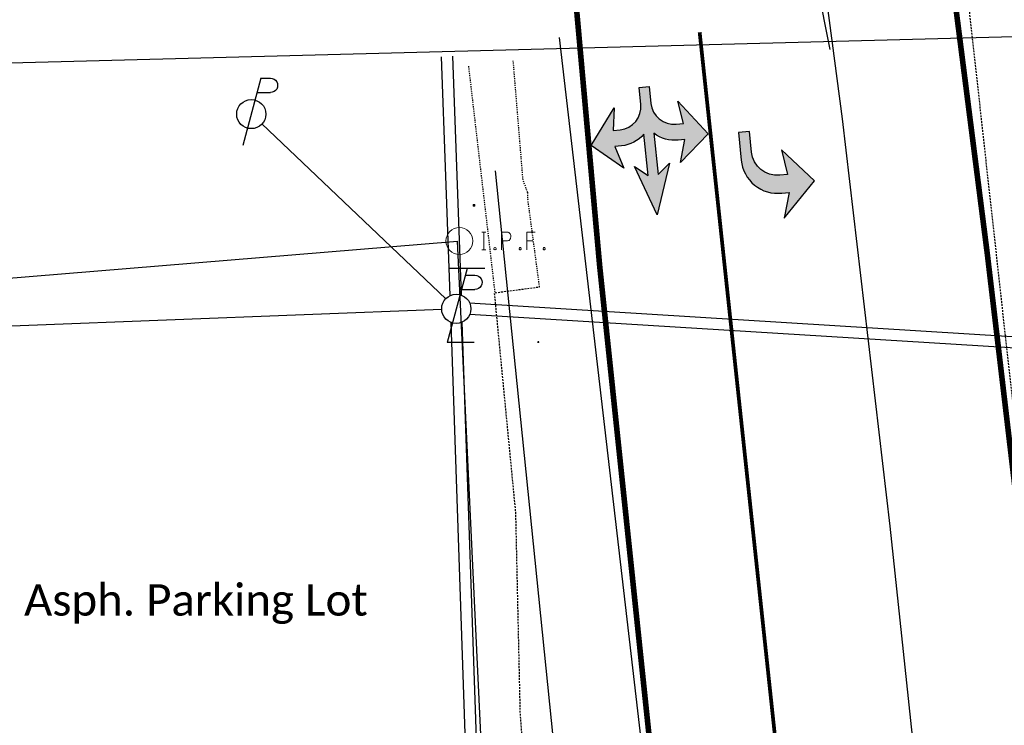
# Model space of a CAD drawing. Header units: feet. Extents: x 2262913 to 2469997, y 259999 to 435293.
# Tile 145 of 147: x 2468834 to 2468922, y 263567 to 263630. Entities that reach past the tile are written whole.
import ezdxf

# ---------------------------------------------------------------- set-up
doc = ezdxf.new("R2010")
doc.units = ezdxf.units.FT
doc.header["$MEASUREMENT"] = 0
for name, pattern in [('dsolidcl', [0]), ('gasex', [0]), ('OhDOT_USTN3', [0.22, 0.165, -0.055]), ('OhDOT_USTN5', [0.11, 0.055, -0.055]), ('ohelecex', [0]), ('ohteleex', [0]), ('rowex', [0]), ('waterex', [0])]:
    doc.linetypes.add(name, pattern=pattern)
doc.layers.add('0_View_Frame_Border', color=7, linetype='Continuous', plot=False)
for name, color, linetype in [('DV_X_Property_Line', 7, 'Continuous'), ('PM_X_Cells', 7, 'Continuous'), ('PM_X_CL_Double_Solid', 2, 'dsolidcl'), ('PM_X_Stop_Line', 7, 'Continuous'), ('PV_X_EOP', 7, 'OhDOT_USTN3'), ('PV_X_Text', 7, 'Continuous'), ('PV_X_Walk', 120, 'OhDOT_USTN5'), ('RW_X_Fee_RW', 6, 'rowex'), ('SH_Text', 7, 'Continuous'), ('SV_X_Mon_Cells_Found', 7, 'Continuous'), ('UT_X_Electric_Cells', 1, 'Continuous'), ('UT_X_Gas', 2, 'gasex'), ('UT_X_Gas_Cells', 2, 'Continuous'), ('UT_X_Overhead_Electric', 1, 'ohelecex'), ('UT_X_Overhead_Telecom', 30, 'ohteleex'), ('UT_X_Water', 133, 'waterex')]:
    doc.layers.add(name, color=color, linetype=linetype)
doc.styles.add('Straight-Normal', font='calibri.ttf', dxfattribs={"height": 0.14})
picture_1 = doc.add_image_def('image1.tif', size_in_pixel=(5000, 5000))
picture_2 = doc.add_image_def('image2.jpg', size_in_pixel=(1570, 936))
picture_3 = doc.add_image_def('image3.jpg', size_in_pixel=(1570, 936))

# ---------------------------------------------------------------- blocks, each defined once
blk = doc.blocks.new('GMH')
at = {"layer": 'UT_X_Gas_Cells', "color": 2, "linetype": 'Continuous', "lineweight": 0, "flags": 128}
blk.add_lwpolyline([(0.03698392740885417, 0.0378875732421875), (0.03599210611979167, 0.042816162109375), (0.03304715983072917, 0.0477294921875), (0.02811857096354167, 0.0526580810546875), (0.02123685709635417, 0.058563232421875), (0.01630826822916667, 0.0605316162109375), (0.01237150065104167, 0.0615081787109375), (0.006466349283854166, 0.0625), (-0.005343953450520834, 0.0625), (-0.01025728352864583, 0.0615081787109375), (-0.01321748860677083, 0.0605316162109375), (-0.01715425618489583, 0.058563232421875), (-0.02502779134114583, 0.0526580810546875), (-0.02994112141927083, 0.0457611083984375), (-0.03290132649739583, 0.0378875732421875), (-0.03486971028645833, 0.027069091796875), (-0.03683809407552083, 0.011322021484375), (-0.03683809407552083, -0.0093536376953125), (-0.03584627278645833, -0.0260772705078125), (-0.03190950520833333, -0.03887939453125), (-0.02600435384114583, -0.050689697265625), (-0.02109102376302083, -0.05462646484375), (-0.01518587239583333, -0.058563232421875), (-0.004352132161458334, -0.0625), (0.006466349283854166, -0.0625), (0.01730008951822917, -0.0605316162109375), (0.02123685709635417, -0.058563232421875), (0.02517362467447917, -0.0565948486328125), (0.02911039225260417, -0.0526580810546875), (0.03304715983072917, -0.0467529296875), (0.03698392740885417, -0.0378875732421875), (0.03698392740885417, -0.0132904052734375), (0.01630826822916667, -0.0132904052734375)], dxfattribs=at)
at = {"layer": 'UT_X_Gas_Cells', "color": 2, "linetype": 'Continuous', "lineweight": 0}
for start, end in [(130.0805972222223, 170.0721333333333), (70.05767222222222, 110.1060805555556), (10.01689444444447, 50.03918888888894), (190.0168944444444, 230.0391888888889), (250.0576722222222, 290.0473111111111), (310.0114361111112, 350.0263833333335)]:
    blk.add_arc((-2.767499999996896e-05, -3.704166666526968e-05), 0.09999899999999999, start, end, dxfattribs=at)
blk = doc.blocks.new('TLPW')
at = {"linetype": 'Continuous'}
for p, q in [((0.04816666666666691, 0.1800000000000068), (-0.04016666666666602, -0.1499999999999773)), ((0.128166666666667, 0.1800000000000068), (-0.03183333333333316, 0.1800000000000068)), ((0.04016666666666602, 0.1500000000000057), (0.08266666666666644, 0.1500000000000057)), ((0.02308333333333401, 0.08625000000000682), (0.08266666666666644, 0.08625000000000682)), ((0.0798333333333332, -0.1499999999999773), (-0.04016666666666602, -0.1499999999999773))]:
    blk.add_line(p, q, dxfattribs=at)
blk.add_circle((-1.953992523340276e-14, 0), 0.065, dxfattribs=at)
at = {"linetype": 'Continuous', "extrusion": (0, 0, -1)}
blk.add_arc((-0.08329166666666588, 0.1181250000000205), 0.03188112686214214, 88.87669722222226, 271.1233027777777, dxfattribs=at)
blk = doc.blocks.new('ODOT ELEC TELE LIGHT POLE')
blk.add_blockref('TLPW', (1.953992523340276e-14, 4.850638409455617e-15))
blk = doc.blocks.new('PP')
at = {"linetype": 'Continuous'}
for p, q in [((0.04283333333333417, 0.1599585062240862), (-0.03749999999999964, -0.1400414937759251)), ((0.04283333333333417, 0.1599585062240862), (0.0853333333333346, 0.1599585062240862)), ((0.02575000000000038, 0.09620850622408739), (0.0853333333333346, 0.09620850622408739))]:
    blk.add_line(p, q, dxfattribs=at)
blk.add_circle((-1.953992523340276e-14, -4.149377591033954e-05), 0.065, dxfattribs=at)
at = {"linetype": 'Continuous', "extrusion": (0, 0, -1)}
blk.add_arc((-0.08595833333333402, 0.1280835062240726), 0.03188112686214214, 88.87669722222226, 271.1233027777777, dxfattribs=at)
blk = doc.blocks.new('ODOT ELEC POWER POLE')
at = {"layer": 'SH_Text', "color": 1, "linetype": 'Continuous', "lineweight": 0}
blk.add_blockref('PP', (2.131628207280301e-14, 3.552713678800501e-15), dxfattribs=at)
blk = doc.blocks.new('IPF')
at = {"layer": 'SV_X_Mon_Cells_Found', "color": 7, "linetype": 'Continuous', "lineweight": 0, "flags": 128}
for points in [[(0.1007188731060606, 0.03999999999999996), (0.1183555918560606, 0.03999999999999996)], [(0.1095372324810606, -0.04000000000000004), (0.1095372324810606, 0.03999999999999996)], [(0.1878001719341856, -0.04000000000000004), (0.1878001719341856, 0.03999999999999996), (0.2142552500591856, 0.03999999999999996), (0.2170152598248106, 0.03936523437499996), (0.2208690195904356, 0.03810546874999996), (0.2225267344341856, 0.03684570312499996), (0.2241759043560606, 0.03558593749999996), (0.2263804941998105, 0.03244140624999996), (0.2280382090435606, 0.02928710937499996), (0.2291405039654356, 0.02424804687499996), (0.2291405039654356, 0.01668945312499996), (0.2285850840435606, 0.01416992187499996), (0.2274827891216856, 0.01039062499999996), (0.2252781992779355, 0.005986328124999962), (0.2230736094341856, 0.004091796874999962), (0.2214244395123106, 0.002832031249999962), (0.2186644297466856, 0.001572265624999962), (0.2142552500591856, 0.000947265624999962), (0.1878001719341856, 0.000947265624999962)], [(0.3382677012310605, 0.03999999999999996), (0.3002342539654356, 0.03999999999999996), (0.3002342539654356, -0.04000000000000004)], [(0.3002342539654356, 0.000947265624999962), (0.3272447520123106, 0.000947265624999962)], [(0.1007188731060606, -0.04000000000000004), (0.1183555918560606, -0.04000000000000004)], [(0.1574913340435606, -0.02928710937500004), (0.1602427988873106, -0.02928710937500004), (0.1619005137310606, -0.03054687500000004), (0.1635496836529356, -0.03306640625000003), (0.1635496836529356, -0.03622070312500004), (0.1619005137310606, -0.03874023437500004), (0.1602427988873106, -0.04000000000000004), (0.1574913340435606, -0.04000000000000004), (0.1558336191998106, -0.03874023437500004), (0.1541844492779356, -0.03622070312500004), (0.1541844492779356, -0.03306640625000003), (0.1558336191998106, -0.03054687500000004), (0.1574913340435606, -0.02928710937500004)], [(0.2699254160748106, -0.02928710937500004), (0.2726768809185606, -0.02928710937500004), (0.2743345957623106, -0.03054687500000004), (0.2759837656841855, -0.03306640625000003), (0.2759837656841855, -0.03622070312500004), (0.2743345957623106, -0.03874023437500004), (0.2726768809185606, -0.04000000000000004), (0.2699254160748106, -0.04000000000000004), (0.2682677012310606, -0.03874023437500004), (0.2666185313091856, -0.03622070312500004), (0.2666185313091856, -0.03306640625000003), (0.2682677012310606, -0.03054687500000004), (0.2699254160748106, -0.02928710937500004)], [(0.3773948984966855, -0.02928710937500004), (0.3801463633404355, -0.02928710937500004), (0.3818040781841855, -0.03054687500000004), (0.3834532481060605, -0.03306640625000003), (0.3834532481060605, -0.03622070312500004), (0.3818040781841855, -0.03874023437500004), (0.3801463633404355, -0.04000000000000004), (0.3773948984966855, -0.04000000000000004), (0.3757371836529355, -0.03874023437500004), (0.3740880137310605, -0.03622070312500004), (0.3740880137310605, -0.03306640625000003), (0.3757371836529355, -0.03054687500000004), (0.3773948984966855, -0.02928710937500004)]]:
    blk.add_lwpolyline(points, dxfattribs=at)
at = {"layer": 'SV_X_Mon_Cells_Found', "color": 7, "linetype": 'Continuous', "lineweight": 0}
blk.add_circle((0, 0), 0.06, dxfattribs=at)
blk = doc.blocks.new('EBOX')
at = {"layer": 'UT_X_Electric_Cells', "color": 1, "linetype": 'Continuous', "lineweight": 0}
blk.add_line((-0.025, 0), (0.025, 0), dxfattribs=at)
at = {"layer": 'UT_X_Electric_Cells', "color": 1, "linetype": 'Continuous', "lineweight": 0, "flags": 128}
for points in [[(-0.02, 0.075), (-0.075, 0.075), (-0.075, 0.02)], [(0.0375, 0.05), (-0.025, 0.05), (-0.025, -0.05), (0.0375, -0.05)], [(0.075, 0.02), (0.075, 0.075), (0.02, 0.075)], [(-0.075, -0.02), (-0.075, -0.075), (-0.02, -0.075)], [(0.02, -0.075), (0.075, -0.075), (0.075, -0.02)]]:
    blk.add_lwpolyline(points, dxfattribs=at)

msp = doc.modelspace()

# ---------------------------------------------------------------- hatches: boundary and pattern name
at = {"layer": 'PM_X_Cells'}
h = msp.add_hatch(color=256, dxfattribs=at)
h.dxf.hatch_style = 1
edge = h.paths.add_edge_path()
edge.add_line((2468889.063489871, 263623.581627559), (2468889.958940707, 263623.6720030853))
edge.add_line((2468889.958940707, 263623.6720030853), (2468890.110318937, 263622.1721306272))
edge.add_arc((2468892.166909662, 263622.3814092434), 2.067211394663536, 185.8104162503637, 275.7631823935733)
edge.add_line((2468892.374492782, 263620.3246466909), (2468893.004084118, 263620.3881897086))
edge.add_line((2468893.004084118, 263620.3881897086), (2468892.503159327, 263622.3638744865))
edge.add_line((2468892.503159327, 263622.3638744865), (2468895.20915003, 263619.4528888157))
edge.add_line((2468895.20915003, 263619.4528888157), (2468892.754158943, 263616.8894080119))
edge.add_line((2468892.754158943, 263616.8894080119), (2468893.148684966, 263618.9554683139))
edge.add_line((2468893.148684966, 263618.9554683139), (2468892.551674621, 263618.8955867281))
edge.add_arc((2468892.208575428, 263621.828758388), 2.953169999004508, 231.7166301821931, 276.67168842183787, ccw=False)
edge.add_line((2468890.378935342, 263619.5106492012), (2468890.749726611, 263615.8368079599))
edge.add_line((2468890.749726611, 263615.8368079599), (2468891.766227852, 263616.8439730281))
edge.add_line((2468891.766227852, 263616.8439730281), (2468890.663503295, 263612.2098167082))
edge.add_line((2468890.663503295, 263612.2098167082), (2468888.657023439, 263616.5301691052))
edge.add_line((2468888.657023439, 263616.5301691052), (2468889.85427574, 263615.7464324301))
edge.add_line((2468889.85427574, 263615.7464324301), (2468889.483484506, 263619.4202736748))
edge.add_arc((2468887.227540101, 263621.3260354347), 2.953169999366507, 274.8547083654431, 319.80976660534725, ccw=False)
edge.add_line((2468887.477464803, 263618.3834599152), (2468886.880529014, 263618.3228396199))
edge.add_line((2468886.880529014, 263618.3228396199), (2468887.679937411, 263616.3772800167))
edge.add_line((2468887.679937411, 263616.3772800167), (2468884.762223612, 263618.398507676))
edge.add_line((2468884.762223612, 263618.398507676), (2468886.831970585, 263621.7914961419))
edge.add_line((2468886.831970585, 263621.7914961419), (2468886.735928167, 263619.7555610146))
edge.add_line((2468886.735928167, 263619.7555610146), (2468887.365519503, 263619.8191040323))
edge.add_arc((2468887.157935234, 263621.8758664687), 2.067211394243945, 275.763214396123, 365.7159805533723)
edge.add_line((2468889.214868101, 263622.0817551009), (2468889.063489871, 263623.581627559))
h = msp.add_hatch(color=256, dxfattribs=at)
h.dxf.hatch_style = 1
edge = h.paths.add_edge_path()
edge.add_line((2468897.924835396, 263619.5741779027), (2468898.164273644, 263617.1070696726))
edge.add_arc((2468901.430888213, 263617.4243925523), 3.281990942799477, 185.5483725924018, 276.4395550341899)
edge.add_line((2468901.798979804, 263614.1631085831), (2468902.462535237, 263614.2275080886))
edge.add_line((2468902.462535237, 263614.2275080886), (2468902.015366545, 263611.9335846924))
edge.add_line((2468902.015366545, 263611.9335846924), (2468904.707677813, 263615.2491629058))
edge.add_line((2468904.707677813, 263615.2491629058), (2468901.758857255, 263618.0273039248))
edge.add_line((2468901.758857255, 263618.0273039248), (2468902.30797793, 263615.8200256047))
edge.add_line((2468902.30797793, 263615.8200256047), (2468901.608166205, 263615.7521073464))
edge.add_arc((2468901.386289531, 263618.0382657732), 2.296900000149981, 185.5433197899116, 275.5433197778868, ccw=False)
edge.add_line((2468899.100131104, 263617.8163890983), (2468898.920158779, 263619.6707762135))
edge.add_line((2468898.920158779, 263619.6707762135), (2468897.924835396, 263619.5741779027))

# ---------------------------------------------------------------- linework, layer by layer
at = {"layer": 'DV_X_Property_Line'}
msp.add_lwpolyline([(2468600.053256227, 263587.3779640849), (2468872.828936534, 263609.8729033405)], dxfattribs=at)
at = {"layer": 'PM_X_Cells'}
for points, elevation in [([(2468889.063489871, 263623.581627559), (2468889.958940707, 263623.6720030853), (2468890.110318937, 263622.1721306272, 0.4139721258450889), (2468892.374492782, 263620.3246466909), (2468893.004084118, 263620.3881897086), (2468892.503159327, 263622.3638744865), (2468895.20915003, 263619.4528888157), (2468892.754158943, 263616.8894080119), (2468893.148684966, 263618.9554683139), (2468892.551674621, 263618.8955867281, -0.1987085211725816), (2468890.378935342, 263619.5106492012), (2468890.749726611, 263615.8368079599), (2468891.766227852, 263616.8439730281), (2468890.663503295, 263612.2098167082), (2468888.657023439, 263616.5301691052), (2468889.85427574, 263615.7464324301), (2468889.483484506, 263619.4202736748, -0.1987085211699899), (2468887.477464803, 263618.3834599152), (2468886.880529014, 263618.3228396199), (2468887.679937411, 263616.3772800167), (2468884.762223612, 263618.398507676), (2468886.831970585, 263621.7914961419), (2468886.735928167, 263619.7555610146), (2468887.365519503, 263619.8191040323, 0.413972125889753), (2468889.214868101, 263622.0817551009), (2468889.063489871, 263623.581627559)], 1241.073800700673), ([(2468897.924835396, 263619.5741779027), (2468898.164273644, 263617.1070696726, 0.4187766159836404), (2468901.798979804, 263614.1631085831), (2468902.462535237, 263614.2275080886), (2468902.015366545, 263611.9335846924), (2468904.707677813, 263615.2491629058), (2468901.758857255, 263618.0273039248), (2468902.30797793, 263615.8200256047), (2468901.608166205, 263615.7521073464, -0.4142135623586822), (2468899.100131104, 263617.8163890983), (2468898.920158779, 263619.6707762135), (2468897.924835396, 263619.5741779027)], 1240.965537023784)]:
    msp.add_lwpolyline(points, format="xyb", dxfattribs=dict(at, elevation=elevation))
at = {"layer": 'PM_X_CL_Double_Solid'}
for points in [[(2468929.072043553, 263420.2893564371), (2468925.008034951, 263458.1965752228), (2468918.142327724, 263521.7352539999), (2468911.465048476, 263584.4314121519), (2468907.227601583, 263620.8010108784), (2468897.832940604, 263691.7581197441)], [(2468901.173769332, 263646.2384005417), (2468902.706877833, 263641.4034383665), (2468903.828805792, 263637.0464972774), (2468904.950733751, 263632.6895561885), (2468906.092667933, 263626.9868646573)]]:
    msp.add_lwpolyline(points, dxfattribs=at)
at = {"layer": 'PM_X_Stop_Line'}
for points, const_width in [([(2468901.515073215, 263458.2573236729), (2468899.338606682, 263476.8427624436), (2468897.371679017, 263494.917934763), (2468894.720327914, 263520.8758485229), (2468891.90076659, 263547.0944890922), (2468888.450848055, 263579.9154816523), (2468885.593709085, 263607.0970327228), (2468885.533020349, 263607.6743983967), (2468876.051681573, 263713.013428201), (2468872.19605137, 263771.6679594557), (2468869.088467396, 263804.9424416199), (2468861.969522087, 263869.3090749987)], 0.5), ([(2468942.584832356, 263406.3877801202), (2468941.658228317, 263412.2503823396), (2468938.12371714, 263443.7293465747), (2468932.954484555, 263492.0392679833), (2468928.523947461, 263534.2962972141), (2468923.155491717, 263583.2549803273), (2468920.149951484, 263608.6739593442), (2468915.140634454, 263647.8725167)], 0.5), ([(2468920.032291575, 263389.1809208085), (2468916.424590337, 263424.3950969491), (2468913.314938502, 263452.8234032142), (2468909.317971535, 263490.2773808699), (2468904.74545051, 263532.3837984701), (2468898.384881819, 263591.8402966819), (2468894.460673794, 263628.5224989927)], 0.3333)]:
    msp.add_lwpolyline(points, dxfattribs=dict(at, const_width=const_width))
at = {"layer": 'PV_X_EOP'}
msp.add_lwpolyline([(2468913.637074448, 263674.5716520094), (2468942.378248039, 263415.0855410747)], dxfattribs=at)
at = {"layer": 'PV_X_EOP', "flags": 128}
msp.add_lwpolyline([(2468907.860663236, 263382.2467060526), (2468908.04, 263384.06), (2468908.11, 263386.52), (2468908, 263388.94), (2468907.79, 263391.9), (2468906.72, 263402.17), (2468902.35, 263440.83), (2468899.87, 263461.96), (2468898.97, 263468.74), (2468898.37, 263472.05), (2468895.07, 263471.75), (2468891.86, 263471.46), (2468891.09, 263471.39), (2468890.7, 263480.59), (2468889.67, 263485.09), (2468893.33, 263485.45), (2468893.19, 263486.06), (2468889.21, 263489.15), (2468888.17, 263492.5), (2468888.07, 263495.35), (2468887.59, 263499.83), (2468886.92, 263503.28), (2468886.34, 263504.68), (2468886, 263506.45), (2468886.15, 263507.97), (2468885.64, 263509.69), (2468885.11, 263514.1), (2468885.35, 263518.18), (2468885.07, 263520.76), (2468883.81, 263526.29), (2468885.04, 263527.58), (2468883.87, 263536.89), (2468883.09, 263546.64), (2468880.97, 263560.62), (2468878.98, 263560.83), (2468878.45, 263567.72), (2468878.05, 263585.58), (2468876.15, 263605.26), (2468880.17, 263605.79), (2468880.17, 263605.79), (2468880.17, 263605.79)], dxfattribs=at)
at = {"layer": 'PV_X_Walk'}
for points in [[(2468880.17, 263605.79), (2468879.11, 263613.72), (2468879.11, 263614.21), (2468878.69, 263615.36), (2468877.82, 263625.98)], [(2468876.19682301, 263605.3275450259), (2468873.84682301, 263625.5175450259)]]:
    msp.add_lwpolyline(points, dxfattribs=at)
at = {"layer": 'RW_X_Fee_RW', "flags": 128}
msp.add_lwpolyline([(2468178.457152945, 263849.6918842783), (2468174.268964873, 263649.7357413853), (2468173.159991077, 263596.7425516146), (2468179.976433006, 263579.1544359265), (2468292.438, 263561.137), (2468467.585390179, 263532.0723899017), (2468500.465508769, 263519.7072048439), (2468620.907388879, 263440.3645428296), (2468620.686902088, 263442.6192901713), (2468671.341097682, 263446.3934711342), (2468681.780541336, 263408.7692425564), (2468689.77627549, 263404.6290495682), (2468750.734849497, 263388.7216815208), (2468798.705780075, 263362.6429144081), (2468874.107635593, 263361.7419489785), (2468883.997707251, 263373.8488057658), (2468872.828936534, 263609.8729033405)], dxfattribs=at)
at = {"layer": 'UT_X_Gas', "flags": 128}
msp.add_lwpolyline([(2468899.144311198, 263448.5764722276), (2468893.444, 263448.086), (2468892.157, 263460.505), (2468891.227, 263470.36), (2468889.689, 263486.356), (2468888.868, 263493.116), (2468886.955, 263509.855), (2468886.094, 263519.44), (2468876.239209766, 263616.1489221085)], dxfattribs=at)
at = {"layer": 'UT_X_Overhead_Electric', "flags": 128}
for points, elevation in [([(2468872.187831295, 263605.0138519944), (2468871.421966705, 263626.3448717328)], 1276.210537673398), ([(2468855.38065291, 263620.3341446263), (2468871.788586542, 263604.7284860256)], 1276.210537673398), ([(2468873.920030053, 263604.3571368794), (2468942.504043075, 263600.119620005)], 1276.210537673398), ([(2468875.169306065, 263517.8322225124), (2468872.271843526, 263602.6161878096)], 1276.210537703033)]:
    msp.add_lwpolyline(points, dxfattribs=dict(at, elevation=elevation))
at = {"layer": 'UT_X_Overhead_Telecom', "flags": 128}
for points in [[(2468873.187187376, 263605.0497326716), (2468872.421322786, 263626.38075241)], [(2468871.431567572, 263603.7815483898), (2468822.25, 263601.85)], [(2468873.939290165, 263603.3540399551), (2468942.442374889, 263599.1215232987)], [(2468876.168722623, 263517.8663772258), (2468873.271260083, 263602.650342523)]]:
    msp.add_lwpolyline(points, dxfattribs=at)
at = {"layer": 'UT_X_Water', "flags": 128}
msp.add_lwpolyline([(2468881.92136146, 263628.0477601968), (2468915.199098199, 263342.0073278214)], dxfattribs=at)

# ---------------------------------------------------------------- block references
at = {"layer": 'SV_X_Mon_Cells_Found', "xscale": 20, "yscale": 20, "zscale": 20}
msp.add_blockref('IPF', (2468873.012, 263609.888), dxfattribs=at)
at = {"layer": 'UT_X_Electric_Cells', "xscale": 20, "yscale": 20, "zscale": 20}
for name, p in [('ODOT ELEC POWER POLE', (2468854.427750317, 263621.2184390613, 1276.210537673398)), ('ODOT ELEC TELE LIGHT POLE', (2468872.730566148, 263603.8325650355, 1276.210537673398))]:
    msp.add_blockref(name, p, dxfattribs=at)
at = {"layer": 'UT_X_Electric_Cells'}
msp.add_blockref('EBOX', (2468874.311, 263613.061), dxfattribs=at)
at = {"layer": 'UT_X_Gas_Cells', "xscale": 0.5, "yscale": 0.5, "zscale": 0.5}
msp.add_blockref('GMH', (2468880.047, 263600.86), dxfattribs=at)

# ---------------------------------------------------------------- texts
at = {"layer": 'PV_X_Text', "insert": (2468849.48335267, 263577.4571308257), "char_height": 2.799999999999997, "attachment_point": 5, "style": 'Straight-Normal'}
msp.add_mtext('Asph. Parking Lot', dxfattribs=at)

# ---------------------------------------------------------------- pictures from other files: only their frames are drawn
at = {"layer": '0_View_Frame_Border', "transparency": 33554687}
image = msp.add_image(picture_1, insert=(2465000.248783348, 259998.96360447), size_in_units=(4997.215326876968, 4997.215326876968), dxfattribs=dict(at, brightness=68, contrast=48))
image.dxf.flags = 6
at = {"layer": '0_View_Frame_Border'}
image = msp.add_image(picture_3, insert=(2468487.561646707, 263292.3835399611), size_in_units=(950.9352146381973, 566.9269814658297), rotation=1.4999999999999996, dxfattribs=at)
image.dxf.flags = 6
image = msp.add_image(picture_2, insert=(2468562.940256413, 263087.9408564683, -1249), size_in_units=(890.0175218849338, 530.6091722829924), rotation=1.4999999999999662, dxfattribs=at)
image.dxf.flags = 6

doc.saveas('drawing.dxf')
